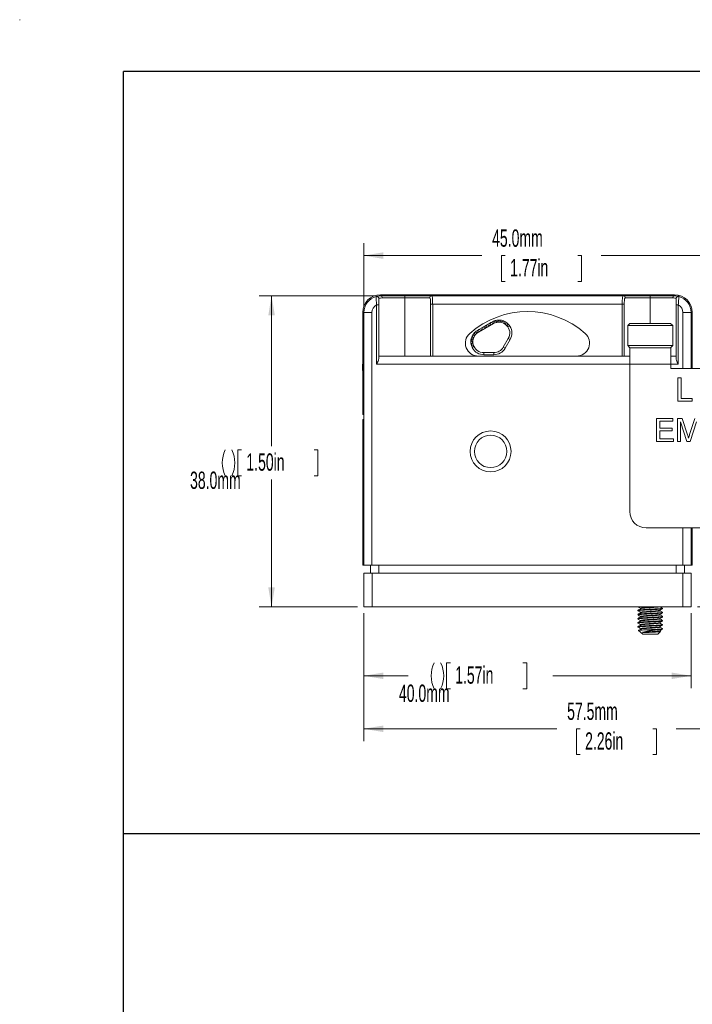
# Paper-space layout 'Sheet1' of a CAD drawing. Header units: millimetres. Extents: x 0 to 864, y 0 to 559.
# Tile 3 of 79: x 0 to 164, y 318 to 559. Entities that reach past the tile are written whole.
import ezdxf

# ---------------------------------------------------------------- set-up
doc = ezdxf.new("R2010")
doc.units = ezdxf.units.MM
doc.styles.add('SLDTEXTSTYLE0', font='TXT', dxfattribs={"width": 0.605})
doc.dimstyles.new('SLDDIMSTYLE3', dxfattribs={"dimtxt": 4.10931, "dimasz": 4.7625, "dimexe": 0, "dimexo": 0.0625, "dimgap": 1.027327, "dimtad": 0, "dimtih": 1, "dimtoh": 1, "dimdec": 1, "dimlfac": 0.5, "dimrnd": 1e-09, "dimzin": 12, "dimdsep": 46, "dimtxsty": 'SLDTEXTSTYLE0', "dimsah": 1, "dimcen": 0.09, "dimadec": 0, "dimazin": 3, "dimtfac": 1, "dimtdec": 3, "dimtofl": 0, "dimtmove": 0, "dimatfit": 3, "dimfxl": 1, "dimfrac": 2, "dimtolj": 1, "dimtzin": 12, "dimarcsym": 0})
doc.dimstyles.new('SLDDIMSTYLE4', dxfattribs={"dimtxt": 4.10931, "dimasz": 4.7625, "dimexe": 0, "dimexo": 0.0625, "dimgap": 1.027327, "dimtad": 0, "dimtih": 1, "dimtoh": 1, "dimdec": 1, "dimlfac": 0.5, "dimrnd": 1e-09, "dimzin": 4, "dimdsep": 46, "dimtxsty": 'SLDTEXTSTYLE0', "dimsah": 1, "dimcen": 0.09, "dimadec": 0, "dimazin": 1, "dimtfac": 1, "dimtdec": 3, "dimtofl": 0, "dimtmove": 0, "dimatfit": 3, "dimfxl": 1, "dimfrac": 2, "dimtolj": 1, "dimtzin": 12, "dimarcsym": 0})

# ---------------------------------------------------------------- blocks, each defined once
blk = doc.blocks.new('_D_3')
at = {"color": 7, "linetype": 'Continuous', "lineweight": 0}
for p, q in [((199.07, 437.04), (199.07, 382.42)), ((84.07, 413.75), (84.07, 382.42)), ((84.07, 385.47), (131.26, 385.47)), ((136.99, 385.47), (136.05, 385.47)), ((136.05, 385.47), (136.05, 379.16)), ((154.7, 385.47), (155.64, 385.47)), ((155.64, 385.47), (155.64, 379.16)), ((199.07, 385.47), (160.43, 385.47)), ((136.05, 379.16), (136.99, 379.16)), ((155.64, 379.16), (154.7, 379.16))]:
    blk.add_line(p, q, dxfattribs=at)
for points in [[(84.07, 385.47), (88.83, 384.67), (88.83, 386.26)], [(199.07, 385.47), (194.31, 386.26), (194.31, 384.67)]]:
    blk.add_solid(points, dxfattribs=at)
at = {"color": 7, "linetype": 'Continuous', "lineweight": 0, "char_height": 4.233, "attachment_point": 1, "style": 'SLDTEXTSTYLE0'}
for s, insert in [('57.5mm', (133.77, 391.87, 60.03)), ('2.26in', (138.16, 384.61, 60.03))]:
    blk.add_mtext(s, dxfattribs=dict(at, insert=insert))
blk = doc.blocks.new('_D_4')
at = {"color": 7, "linetype": 'Continuous', "lineweight": 0}
for p, q in [((196.6, 434.57), (211.64, 434.57)), ((208.6, 415.27), (208.6, 434.57)), ((165.6, 415.27), (211.64, 415.27)), ((208.6, 402.28), (208.6, 415.27)), ((213.68, 402.28), (208.6, 402.28)), ((221.28, 402.28), (220.34, 402.28)), ((220.34, 402.28), (220.34, 395.97)), ((235.86, 402.28), (236.8, 402.28)), ((236.8, 402.28), (236.8, 395.97)), ((220.34, 395.97), (221.28, 395.97)), ((236.8, 395.97), (235.86, 395.97))]:
    blk.add_line(p, q, dxfattribs=at)
for points in [[(208.6, 434.57), (207.8, 429.8), (209.39, 429.8)], [(208.6, 415.27), (209.39, 420.03), (207.8, 420.03)]]:
    blk.add_solid(points, dxfattribs=at)
at = {"color": 7, "linetype": 'Continuous', "lineweight": 0, "char_height": 4.233, "attachment_point": 1, "style": 'SLDTEXTSTYLE0'}
for s, insert in [('9.6mm', (218.07, 408.68, 60.03)), ('.38in', (222.46, 401.43, 60.03))]:
    blk.add_mtext(s, dxfattribs=dict(at, insert=insert))
blk = doc.blocks.new('_D_5')
at = {"color": 7, "linetype": 'Continuous', "lineweight": 0}
for p, q in [((84.07, 413.75), (84.07, 395.37)), ((164.07, 413.75), (164.07, 395.37)), ((105.25, 401.58), (104.31, 401.58)), ((104.31, 401.58), (104.31, 395.26)), ((122.97, 401.58), (123.91, 401.58)), ((123.91, 401.58), (123.91, 395.26)), ((84.07, 398.42), (94.9, 398.42)), ((164.07, 398.42), (130.26, 398.42)), ((104.31, 395.26), (105.25, 395.26)), ((123.91, 395.26), (122.97, 395.26))]:
    blk.add_line(p, q, dxfattribs=at)
for centre, start, end in [((107.6, 398.42), 153.4349, 206.5651), ((96.55, 398.42), 333.4349, 26.5651)]:
    blk.add_arc(centre, 7.06, start, end, dxfattribs=at)
for points in [[(84.07, 398.42), (88.83, 397.63), (88.83, 399.21)], [(164.07, 398.42), (159.31, 399.21), (159.31, 397.63)]]:
    blk.add_solid(points, dxfattribs=at)
at = {"color": 7, "linetype": 'Continuous', "lineweight": 0, "char_height": 4.233, "attachment_point": 1, "style": 'SLDTEXTSTYLE0'}
for s, insert in [('1.57in', (106.42, 400.72, 60.03)), ('40.0mm', (92.67, 396.28, 60.03))]:
    blk.add_mtext(s, dxfattribs=dict(at, insert=insert))
blk = doc.blocks.new('_D_6')
at = {"color": 7, "linetype": 'Continuous', "lineweight": 0}
for p, q in [((86.61, 491.3), (58.49, 491.3)), ((61.54, 491.3), (61.54, 454.58)), ((54.21, 453.64), (53.27, 453.64)), ((53.27, 453.64), (53.27, 447.33)), ((71.93, 453.64), (72.87, 453.64)), ((72.87, 453.64), (72.87, 447.33)), ((53.27, 447.33), (54.21, 447.33)), ((61.54, 415.27), (61.54, 446.39)), ((72.87, 447.33), (71.93, 447.33)), ((82.55, 415.27), (58.49, 415.27))]:
    blk.add_line(p, q, dxfattribs=at)
for centre, start, end in [((56.56, 450.48), 153.4349, 206.5651), ((45.51, 450.48), 333.4349, 26.5651)]:
    blk.add_arc(centre, 7.06, start, end, dxfattribs=at)
for points in [[(61.54, 491.3), (60.75, 486.54), (62.34, 486.54)], [(61.54, 415.27), (62.34, 420.03), (60.75, 420.03)]]:
    blk.add_solid(points, dxfattribs=at)
at = {"color": 7, "linetype": 'Continuous', "lineweight": 0, "char_height": 4.233, "attachment_point": 1, "style": 'SLDTEXTSTYLE0'}
for s, insert in [('1.50in', (55.39, 452.79, 60.03)), ('38.0mm', (41.63, 448.34, 60.03))]:
    blk.add_mtext(s, dxfattribs=dict(at, insert=insert))
blk = doc.blocks.new('_D_7')
at = {"color": 7, "linetype": 'Continuous', "lineweight": 0}
for p, q in [((200.6, 478.57), (243.39, 478.57)), ((240.35, 478.57), (240.35, 450.27)), ((231.49, 443.02), (230.55, 443.02)), ((230.55, 443.02), (230.55, 436.71)), ((249.21, 443.02), (250.15, 443.02)), ((250.15, 443.02), (250.15, 436.71)), ((230.55, 436.71), (231.49, 436.71)), ((240.35, 415.27), (240.35, 435.76)), ((250.15, 436.71), (249.21, 436.71)), ((165.6, 415.27), (243.39, 415.27))]:
    blk.add_line(p, q, dxfattribs=at)
for points in [[(240.35, 478.57), (239.55, 473.8), (241.14, 473.8)], [(240.35, 415.27), (241.14, 420.03), (239.55, 420.03)]]:
    blk.add_solid(points, dxfattribs=at)
at = {"color": 7, "linetype": 'Continuous', "lineweight": 0, "char_height": 4.233, "attachment_point": 1, "style": 'SLDTEXTSTYLE0'}
for s, insert in [('31.6mm', (228.27, 449.41, 60.03)), ('1.25in', (232.66, 442.16, 60.03))]:
    blk.add_mtext(s, dxfattribs=dict(at, insert=insert))
blk = doc.blocks.new('_D_8')
at = {"color": 7, "linetype": 'Continuous', "lineweight": 0}
for p, q in [((84.07, 488.76), (84.07, 504.18)), ((174.07, 446.59), (174.07, 504.18)), ((84.07, 501.13), (112.93, 501.13)), ((118.66, 501.13), (117.71, 501.13)), ((117.71, 501.13), (117.71, 494.82)), ((136.37, 501.13), (137.31, 501.13)), ((137.31, 501.13), (137.31, 494.82)), ((174.07, 501.13), (142.1, 501.13)), ((117.71, 494.82), (118.66, 494.82)), ((137.31, 494.82), (136.37, 494.82))]:
    blk.add_line(p, q, dxfattribs=at)
for points in [[(84.07, 501.13), (88.83, 500.34), (88.83, 501.93)], [(174.07, 501.13), (169.31, 501.93), (169.31, 500.34)]]:
    blk.add_solid(points, dxfattribs=at)
at = {"color": 7, "linetype": 'Continuous', "lineweight": 0, "char_height": 4.233, "attachment_point": 1, "style": 'SLDTEXTSTYLE0'}
for s, insert in [('45.0mm', (115.44, 507.53, 60.03)), ('1.77in', (119.83, 500.28, 60.03))]:
    blk.add_mtext(s, dxfattribs=dict(at, insert=insert))
blk = doc.blocks.new('_D_9')
at = {"color": 7, "linetype": 'Continuous', "lineweight": 0}
for p, q in [((189.79, 489.4), (188.84, 489.4)), ((188.84, 489.4), (188.84, 483.09)), ((204.37, 489.4), (205.31, 489.4)), ((205.31, 489.4), (205.31, 483.09)), ((213.54, 489.4), (218.62, 489.4)), ((218.62, 489.4), (218.62, 445.07)), ((188.84, 483.09), (189.79, 483.09)), ((205.31, 483.09), (204.37, 483.09)), ((175.6, 445.07), (221.67, 445.07)), ((218.62, 415.27), (218.62, 445.07)), ((165.6, 415.27), (221.67, 415.27))]:
    blk.add_line(p, q, dxfattribs=at)
for points in [[(218.62, 445.07), (217.83, 440.3), (219.41, 440.3)], [(218.62, 415.27), (219.41, 420.03), (217.83, 420.03)]]:
    blk.add_solid(points, dxfattribs=at)
at = {"color": 7, "linetype": 'Continuous', "lineweight": 0, "char_height": 4.233, "attachment_point": 1, "style": 'SLDTEXTSTYLE0'}
for s, insert in [('14.9mm', (185, 495.79, 60.03)), ('.59in', (190.96, 488.54, 60.03))]:
    blk.add_mtext(s, dxfattribs=dict(at, insert=insert))

psp = doc.layouts.new('Sheet1')

# ---------------------------------------------------------------- linework, layer by layer
at = {"color": 7, "linetype": 'Continuous', "lineweight": 15}
for p, q in [((0, 558.67), (0, 558.8)), ((0, 558.8), (0.13, 558.8)), ((88.14, 491.56), (88.14, 491.3)), ((88.14, 491.56), (111.37, 491.56)), ((88.14, 491.3), (94.07, 491.3)), ((94.07, 491.3), (100.63, 491.3)), ((94.07, 491.3), (94.07, 490.79)), ((100.63, 491.3), (147.51, 491.3)), ((111.37, 491.51), (111.37, 491.56)), ((113.4, 491.56), (111.37, 491.56)), ((111.37, 491.51), (136.77, 491.51)), ((113.4, 491.51), (113.4, 491.56)), ((115.67, 491.56), (113.4, 491.56)), ((114.02, 491.56), (114.02, 491.56)), ((114.26, 491.56), (114.26, 491.56)), ((114.38, 491.56), (114.38, 491.56)), ((114.43, 491.56), (114.43, 491.56)), ((114.76, 491.56), (114.76, 491.56)), ((115.78, 491.56), (115.78, 491.51)), ((116.86, 491.56), (116.86, 491.51)), ((117.79, 491.56), (117.79, 491.51)), ((118.29, 491.56), (117.91, 491.56)), ((118.29, 491.56), (118.29, 491.51)), ((118.65, 491.56), (118.29, 491.56)), ((118.36, 491.56), (118.36, 491.56)), ((118.65, 491.56), (118.65, 491.51)), ((119.9, 491.56), (118.65, 491.56)), ((120.26, 491.56), (119.9, 491.56)), ((119.9, 491.56), (119.9, 491.51)), ((120.05, 491.56), (120.05, 491.56)), ((120.26, 491.56), (120.26, 491.51)), ((120.74, 491.56), (120.26, 491.56)), ((120.73, 491.56), (120.73, 491.56)), ((120.86, 491.56), (120.86, 491.51)), ((121.85, 491.56), (121.85, 491.51)), ((122.83, 491.56), (122.83, 491.51)), ((122.91, 491.56), (122.91, 491.56)), ((123.23, 491.56), (122.95, 491.56)), ((123.23, 491.56), (123.23, 491.51)), ((124.05, 491.56), (123.23, 491.56)), ((124.05, 491.56), (124.05, 491.51)), ((124.41, 491.56), (124.05, 491.56)), ((124.41, 491.56), (124.41, 491.51)), ((125.23, 491.56), (124.41, 491.56)), ((124.45, 491.56), (124.45, 491.56)), ((125.23, 491.56), (125.23, 491.51)), ((125.4, 491.56), (125.23, 491.56)), ((125.29, 491.56), (125.29, 491.56)), ((125.4, 491.56), (125.4, 491.51)), ((126.22, 491.56), (125.4, 491.56)), ((125.41, 491.56), (125.41, 491.56)), ((125.44, 491.56), (125.44, 491.56)), ((125.48, 491.56), (125.48, 491.56)), ((125.52, 491.56), (125.52, 491.56)), ((125.58, 491.56), (125.58, 491.56)), ((125.68, 491.56), (125.68, 491.56)), ((125.74, 491.56), (125.74, 491.56)), ((125.82, 491.56), (125.82, 491.56)), ((125.84, 491.56), (125.84, 491.56)), ((126.22, 491.56), (126.22, 491.51)), ((126.58, 491.56), (126.22, 491.56)), ((126.58, 491.56), (126.58, 491.51)), ((127.41, 491.56), (126.58, 491.56)), ((126.75, 491.56), (126.75, 491.56)), ((126.98, 491.56), (126.98, 491.56)), ((127.09, 491.56), (127.09, 491.56)), ((127.1, 491.56), (127.1, 491.56)), ((127.1, 491.56), (127.1, 491.56)), ((127.19, 491.56), (127.19, 491.56)), ((127.2, 491.56), (127.2, 491.56)), ((127.24, 491.56), (127.24, 491.56)), ((127.28, 491.56), (127.28, 491.56)), ((127.33, 491.56), (127.33, 491.56)), ((127.41, 491.56), (127.41, 491.51)), ((127.77, 491.56), (127.41, 491.56)), ((127.6, 491.56), (127.6, 491.56)), ((127.64, 491.56), (127.64, 491.56)), ((127.65, 491.56), (127.65, 491.56)), ((129.65, 491.56), (127.77, 491.56)), ((127.77, 491.56), (127.77, 491.51)), ((128.34, 491.56), (128.34, 491.56)), ((128.71, 491.56), (128.71, 491.56)), ((128.98, 491.56), (128.98, 491.56)), ((129.65, 491.56), (129.65, 491.51)), ((130.14, 491.56), (129.65, 491.56)), ((130.14, 491.56), (130.14, 491.51)), ((130.5, 491.56), (130.14, 491.56)), ((130.5, 491.56), (130.5, 491.51)), ((130.87, 491.56), (130.5, 491.56)), ((130.87, 491.56), (130.87, 491.51)), ((131.05, 491.56), (131.05, 491.51)), ((131.59, 491.56), (131.59, 491.51)), ((131.91, 491.56), (131.59, 491.56)), ((131.91, 491.56), (131.91, 491.51)), ((132.33, 491.56), (131.91, 491.56)), ((132.33, 491.56), (132.33, 491.51)), ((134.74, 491.56), (132.33, 491.56)), ((134.74, 491.56), (134.74, 491.51)), ((136.77, 491.56), (134.74, 491.56)), ((136.77, 491.51), (136.77, 491.56)), ((136.77, 491.56), (160.01, 491.56)), ((147.51, 491.3), (154.07, 491.3)), ((154.07, 490.79), (154.07, 491.3)), ((154.07, 491.3), (160.01, 491.3)), ((160.01, 491.3), (160.01, 491.56)), ((87.21, 489.08), (87.72, 489.08)), ((87.21, 474.57), (87.21, 489.08)), ((87.72, 489.08), (87.72, 475.9)), ((94.07, 490.79), (88.58, 490.79)), ((94.07, 476.57), (94.07, 490.79)), ((100.15, 490.79), (94.07, 490.79)), ((100.91, 489.3), (100.4, 489.3)), ((100.4, 476.57), (100.4, 489.3)), ((100.91, 489.3), (100.91, 476.57)), ((147.23, 489.3), (100.91, 489.3)), ((147.23, 476.57), (147.23, 489.3)), ((147.74, 489.3), (147.23, 489.3)), ((147.74, 489.3), (147.74, 476.57)), ((154.07, 490.79), (148, 490.79)), ((159.57, 490.79), (154.07, 490.79)), ((154.07, 490.79), (154.07, 484.57)), ((160.42, 489.08), (160.93, 489.08)), ((160.42, 475.9), (160.42, 489.08)), ((160.93, 489.08), (160.93, 474.57)), ((83.82, 462.3), (83.82, 487.24)), ((84.07, 487.24), (83.82, 487.24)), ((84.07, 487.24), (86.07, 487.24)), ((84.07, 425.47), (84.07, 487.24)), ((86.07, 487.24), (86.07, 425.47)), ((162.07, 487.24), (164.07, 487.24)), ((162.07, 473.57), (162.07, 487.24)), ((164.33, 487.24), (164.07, 487.24)), ((164.07, 487.24), (164.07, 473.57)), ((164.33, 487.24), (164.33, 473.57)), ((83.82, 484.95), (83.81, 484.95)), ((83.81, 484.87), (83.82, 484.87)), ((83.81, 484.8), (83.82, 484.8)), ((83.81, 484.54), (83.82, 484.54)), ((83.82, 484.52), (83.81, 484.52)), ((83.82, 484.5), (83.81, 484.5)), ((83.81, 484.46), (83.82, 484.46)), ((83.81, 484.41), (83.82, 484.41)), ((83.82, 484.36), (83.81, 484.36)), ((83.82, 484.34), (83.81, 484.34)), ((83.82, 484.31), (83.81, 484.31)), ((83.81, 484.29), (83.82, 484.29)), ((83.81, 484.29), (83.82, 484.29)), ((83.82, 484.27), (83.81, 484.27)), ((83.82, 484.26), (83.81, 484.26)), ((83.82, 484.23), (83.81, 484.23)), ((83.81, 484.21), (83.82, 484.21)), ((83.82, 484.15), (83.81, 484.15)), ((83.82, 484.15), (83.81, 484.15)), ((83.82, 484.14), (83.81, 484.14)), ((83.81, 484.1), (83.82, 484.1)), ((83.81, 484.08), (83.82, 484.08)), ((83.82, 484.04), (83.81, 484.04)), ((83.81, 484.02), (83.82, 484.02)), ((83.82, 484.01), (83.81, 484.01)), ((83.81, 483.99), (83.82, 483.99)), ((83.81, 483.97), (83.82, 483.97)), ((83.81, 483.94), (83.82, 483.94)), ((83.81, 483.92), (83.82, 483.92)), ((115.75, 484.51), (112.08, 482.39)), ((114.1, 484.14), (113.22, 483.64)), ((113.97, 483.65), (114.1, 484.14)), ((114.1, 484.14), (114.19, 484.19)), ((115.07, 484.7), (114.19, 484.19)), ((114.19, 484.19), (114.69, 484.06)), ((114.94, 484.2), (115.07, 484.7)), ((115.07, 484.7), (115.16, 484.75)), ((115.49, 484.95), (115.16, 484.75)), ((115.16, 484.75), (115.65, 484.62)), ((115.69, 484.61), (115.75, 484.51)), ((115.9, 484.76), (116.02, 485.19)), ((116.16, 485.24), (116.53, 484.96)), ((116.82, 485), (117.1, 485.37)), ((117.23, 485.37), (117.49, 484.98)), ((117.77, 484.93), (118.16, 485.19)), ((118.28, 485.14), (118.39, 484.69)), ((118.64, 484.54), (119.09, 484.66)), ((119.19, 484.57), (119.15, 484.11)), ((119.33, 483.89), (119.8, 483.84)), ((149.12, 484.57), (148.57, 484.02)), ((148.57, 484.02), (148.57, 479.12)), ((159.57, 484.02), (148.57, 484.02)), ((149.12, 484.57), (159.02, 484.57)), ((159.57, 484.02), (159.02, 484.57)), ((159.57, 479.12), (159.57, 484.02)), ((83.82, 483.69), (83.81, 483.69)), ((83.81, 483.56), (83.82, 483.56)), ((83.82, 483.45), (83.81, 483.45)), ((83.82, 482.5), (83.81, 482.5)), ((83.81, 481.92), (83.82, 481.92)), ((83.82, 481.68), (83.81, 481.68)), ((110.77, 481.04), (110.55, 481.45)), ((110.6, 481.54), (111.06, 481.62)), ((111.23, 481.85), (111.15, 482.31)), ((111.29, 482.44), (111.7, 482.33)), ((112.08, 482.97), (111.83, 482.83)), ((111.94, 482.48), (111.97, 482.58)), ((111.97, 482.58), (112.08, 482.97)), ((112.08, 482.39), (111.97, 482.58)), ((112.08, 482.97), (112.21, 483.05)), ((113.09, 483.56), (112.21, 483.05)), ((112.21, 483.05), (112.71, 482.92)), ((112.96, 483.06), (113.09, 483.56)), ((113.09, 483.56), (113.22, 483.64)), ((113.22, 483.64), (113.72, 483.5)), ((83.82, 480.24), (83.81, 480.24)), ((83.81, 479.71), (83.82, 479.71)), ((83.82, 479.69), (83.81, 479.69)), ((83.82, 479.59), (83.81, 479.59)), ((83.82, 479.59), (83.81, 479.59)), ((83.82, 479.57), (83.81, 479.57)), ((83.82, 479.55), (83.81, 479.55)), ((83.81, 479.53), (83.82, 479.53)), ((83.81, 479.49), (83.82, 479.49)), ((83.82, 479.46), (83.81, 479.46)), ((83.82, 479.4), (83.81, 479.4)), ((83.81, 479.4), (83.82, 479.4)), ((83.82, 479.39), (83.81, 479.39)), ((83.82, 479.36), (83.81, 479.36)), ((83.81, 479.3), (83.82, 479.3)), ((83.81, 479.29), (83.82, 479.29)), ((83.82, 479.26), (83.81, 479.26)), ((83.81, 479.19), (83.82, 479.19)), ((83.82, 479.14), (83.81, 479.14)), ((83.82, 479.09), (83.81, 479.09)), ((83.82, 479.03), (83.81, 479.03)), ((83.81, 479.03), (83.82, 479.03)), ((83.81, 478.96), (83.82, 478.96)), ((110.6, 480.13), (110.26, 480.44)), ((110.28, 480.55), (110.69, 480.77)), ((110.29, 479.5), (110.61, 479.84)), ((110.74, 479.21), (110.32, 479.4)), ((118.17, 478.75), (119.39, 480.86)), ((119.83, 480.61), (118.61, 478.49)), ((119.83, 480.61), (119.39, 480.86)), ((148.57, 479.12), (149.12, 478.57)), ((148.57, 479.12), (159.57, 479.12)), ((159.02, 478.57), (159.57, 479.12)), ((83.82, 478.92), (83.81, 478.92)), ((83.82, 478.9), (83.81, 478.9)), ((83.81, 478.78), (83.82, 478.78)), ((83.82, 478.67), (83.81, 478.67)), ((83.81, 478.64), (83.82, 478.64)), ((83.82, 478.63), (83.81, 478.63)), ((83.82, 478.61), (83.81, 478.61)), ((83.82, 478.56), (83.81, 478.56)), ((83.81, 478.54), (83.82, 478.54)), ((83.81, 478.48), (83.82, 478.48)), ((83.81, 478.4), (83.82, 478.4)), ((83.82, 478.39), (83.81, 478.39)), ((83.82, 478.39), (83.81, 478.39)), ((83.82, 478.37), (83.81, 478.37)), ((83.81, 478.37), (83.82, 478.37)), ((83.81, 478.36), (83.82, 478.36)), ((83.82, 478.33), (83.81, 478.33)), ((83.82, 478.32), (83.81, 478.32)), ((83.82, 478.31), (83.81, 478.31)), ((83.82, 478.31), (83.81, 478.31)), ((83.82, 478.24), (83.81, 478.24)), ((83.81, 478.17), (83.82, 478.17)), ((83.82, 478.17), (83.81, 478.17)), ((83.81, 478.13), (83.82, 478.13)), ((83.82, 477.75), (83.81, 477.75)), ((87.72, 476.57), (149.07, 476.57)), ((110.65, 478.52), (110.84, 478.94)), ((113.42, 477.41), (113.42, 476.91)), ((113.42, 477.41), (115.86, 477.41)), ((115.86, 476.91), (113.42, 476.91)), ((115.86, 477.41), (115.86, 476.91)), ((118.61, 478.49), (118.17, 478.75)), ((149.07, 478.57), (149.07, 474.57)), ((149.07, 478.57), (151.16, 478.57)), ((156.99, 478.57), (151.16, 478.57)), ((156.99, 478.57), (159.07, 478.57)), ((159.07, 474.57), (159.07, 478.57)), ((159.07, 476.57), (160.42, 476.57)), ((83.77, 474.59), (83.77, 473.05)), ((83.77, 474.59), (83.82, 474.59)), ((149.07, 474.57), (87.21, 474.57)), ((159.07, 474.57), (149.07, 474.57)), ((149.07, 474.57), (149.07, 438.57)), ((159.07, 473.57), (159.07, 474.57)), ((160.93, 474.57), (159.07, 474.57)), ((83.77, 473.05), (83.82, 473.05)), ((189.07, 473.57), (159.07, 473.57)), ((83.81, 471.11), (83.82, 471.11)), ((160.82, 465.57), (160.82, 471.22)), ((160.82, 471.22), (161.61, 471.22)), ((161.61, 471.22), (161.61, 466.22)), ((83.81, 467.08), (83.82, 467.08)), ((164.29, 465.57), (160.82, 465.57)), ((161.61, 466.22), (164.29, 466.22)), ((164.29, 466.22), (164.29, 465.57)), ((83.82, 462.3), (84.07, 462.3)), ((83.82, 425.47), (83.82, 461.03)), ((83.82, 461.03), (84.07, 461.03)), ((155.64, 455.67), (155.64, 461.32)), ((155.64, 461.32), (159.62, 461.32)), ((159.62, 460.67), (156.43, 460.67)), ((156.43, 460.67), (156.43, 458.93)), ((159.62, 461.32), (159.62, 460.67)), ((160.71, 455.67), (160.71, 461.32)), ((160.71, 461.32), (161.91, 461.32)), ((163, 455.67), (161.5, 460.46)), ((161.5, 460.46), (161.5, 455.67)), ((161.91, 461.32), (163.17, 457.36)), ((163.7, 457.43), (164.95, 461.32)), ((165.34, 460.46), (163.83, 455.67)), ((156.43, 458.93), (159.4, 458.93)), ((159.4, 458.28), (156.43, 458.28)), ((156.43, 458.28), (156.43, 456.33)), ((159.4, 458.93), (159.4, 458.28)), ((159.76, 455.67), (155.64, 455.67)), ((156.43, 456.33), (159.76, 456.33)), ((159.76, 456.33), (159.76, 455.67)), ((161.5, 455.67), (160.71, 455.67)), ((163.83, 455.67), (163, 455.67)), ((83.82, 437.26), (83.81, 437.26)), ((83.81, 436.89), (83.82, 436.89)), ((153.07, 434.57), (195.07, 434.57)), ((162.07, 425.47), (162.07, 434.57)), ((164.07, 434.57), (164.07, 425.47)), ((164.33, 434.57), (164.33, 425.47)), ((83.82, 425.47), (84.07, 425.47)), ((86.07, 425.47), (84.07, 425.47)), ((85.7, 423.47), (85.7, 425.47)), ((86.07, 425.47), (162.07, 425.47)), ((87.73, 425.47), (87.73, 423.47)), ((160.41, 423.47), (160.41, 425.47)), ((164.07, 425.47), (162.07, 425.47)), ((162.45, 425.47), (162.45, 423.47)), ((164.07, 425.47), (164.07, 425.47)), ((164.07, 425.47), (164.33, 425.47)), ((84.07, 415.27), (84.07, 423.47)), ((84.07, 423.47), (86.1, 423.47)), ((86.1, 423.47), (86.1, 415.27)), ((86.1, 423.47), (162.04, 423.47)), ((162.04, 415.27), (162.04, 423.47)), ((162.04, 423.47), (164.07, 423.47)), ((164.07, 423.47), (164.07, 415.27)), ((86.1, 415.27), (84.07, 415.27)), ((162.04, 415.27), (86.1, 415.27)), ((151.07, 414.44), (151.07, 414.32)), ((151.72, 414.94), (151.72, 414.82)), ((156.42, 414.32), (156.42, 414.44)), ((157.07, 414.82), (157.07, 414.94)), ((164.07, 415.27), (162.04, 415.27)), ((151.07, 413.44), (151.07, 413.32)), ((151.07, 412.44), (151.07, 412.32)), ((151.72, 413.94), (151.72, 413.82)), ((151.72, 412.94), (151.72, 412.82)), ((151.72, 411.94), (151.72, 411.82)), ((156.42, 413.32), (156.42, 413.44)), ((156.42, 412.32), (156.42, 412.44)), ((157.07, 413.82), (157.07, 413.94)), ((157.07, 412.82), (157.07, 412.94)), ((157.07, 411.82), (157.07, 411.94)), ((151.07, 411.44), (151.07, 411.32)), ((151.07, 410.44), (151.07, 410.32)), ((151.21, 409.51), (152.23, 408.57)), ((151.72, 410.94), (151.72, 410.82)), ((151.72, 409.94), (151.72, 409.82)), ((155.51, 409.65), (153.2, 409.65)), ((155.91, 408.57), (156.6, 409.21)), ((156.42, 411.32), (156.42, 411.44)), ((156.42, 410.32), (156.42, 410.44)), ((156.42, 409.32), (156.42, 409.44)), ((156.58, 409.24), (156.42, 409.33)), ((157.07, 410.82), (157.07, 410.94)), ((157.07, 409.82), (157.07, 409.94)), ((153.66, 409.04), (152.17, 409.04)), ((155.91, 408.57), (152.23, 408.57))]:
    psp.add_line(p, q, dxfattribs=at)
at = {"color": 7, "linetype": 'Continuous', "lineweight": 30}
for p, q in [((25.4, 12.7), (25.4, 546.1)), ((838.2, 546.1), (25.4, 546.1)), ((458.15, 359.75), (25.4, 359.75))]:
    psp.add_line(p, q, dxfattribs=at)
at = {"color": 7, "linetype": 'Continuous', "lineweight": 15, "flags": 128}
for points in [[(87.08, 491.16), (87.34, 491.22), (88.14, 491.3)], [(88.14, 491.3), (87.34, 491.22), (87.08, 491.16)], [(160.01, 491.3), (160.8, 491.22), (161.06, 491.16)], [(161.06, 491.16), (160.8, 491.22), (160.01, 491.3)]]:
    psp.add_lwpolyline(points, dxfattribs=at)
at = {"color": 7, "linetype": 'Continuous', "lineweight": 15}
for radius in [5, 3.96]:
    psp.add_circle((115.07, 453.27), radius, dxfattribs=at)
for centre, radius, start, end in [((88.14, 487.24), 4.32, 90, 180), ((88.14, 487.24), 4.06, 105.0273, 180), ((87.21, 490.67), 0.508, 0, 105.0273), ((88.1, 490.83), 0.478, 356.1757, 85.5805), ((100.64, 490.8), 0.497, 91.2933, 181.2374), ((147.5, 490.8), 0.497, 358.7626, 88.7067), ((160.04, 490.83), 0.478, 94.4195, 183.8243), ((160.01, 487.24), 4.32, 0, 90), ((160.93, 490.67), 0.508, 74.9727, 180), ((160.01, 487.24), 4.06, 0, 74.9727), ((88.14, 487.24), 2.06, 116.5325, 180), ((160.01, 487.24), 2.06, 0, 63.4675), ((124.07, 466.11), 21.34, 48.6393, 131.3607), ((114.74, 484.26), 0.203, 255, 345), ((117.08, 482.2), 3.18, 109.5684, 120), ((115.71, 484.82), 0.203, 255, 264.0314), ((117.08, 482.2), 2.67, 330, 120), ((117.08, 482.2), 3.18, 106.845, 109.5684), ((117.08, 482.2), 3.18, 89.7234, 106.845), ((117.08, 482.2), 3.18, 87.345, 89.7234), ((117.08, 482.2), 3.18, 70.2234, 87.345), ((117.08, 482.2), 3.18, 67.845, 70.2234), ((117.08, 482.2), 3.18, 50.7234, 67.845), ((117.08, 482.2), 3.18, 48.345, 50.7234), ((117.08, 482.2), 3.18, 31.2234, 48.345), ((117.08, 482.2), 3.18, 330, 31.2234), ((112.07, 479.74), 3.18, 131.3607, 270), ((113.42, 480.08), 3.18, 154.435, 171.5566), ((113.42, 480.08), 3.17, 152.5566, 154.435), ((113.42, 480.08), 3.17, 135.435, 152.5566), ((113.42, 480.08), 2.67, 120, 270), ((113.42, 480.08), 3.17, 131.9916, 135.435), ((113.42, 480.08), 3.17, 120, 131.9916), ((112.76, 483.11), 0.203, 255, 345), ((113.77, 483.7), 0.203, 255, 345), ((136.07, 479.74), 3.18, 270, 48.6393), ((113.42, 480.08), 3.18, 173.435, 190.5566), ((113.42, 480.08), 3.18, 171.5566, 173.435), ((113.42, 480.08), 3.18, 190.5566, 192.435), ((113.42, 480.08), 3.17, 192.435, 209.5566), ((113.42, 480.08), 3.18, 209.5566, 270), ((115.86, 480.08), 2.67, 270, 330), ((115.86, 480.08), 3.18, 270, 330), ((153.07, 438.57), 4, 180, 270)]:
    psp.add_arc(centre, radius, start, end, dxfattribs=at)
for points, knots in [([(87.08, 491.16), (87.11, 491.17), (87.18, 491.2), (87.76, 491.26), (88.14, 491.3)], [0, 0, 0, 0, 0.3674325, 1, 1, 1, 1]), ([(87.21, 489.08), (87.19, 489.31), (87.15, 489.79), (87.11, 490.44), (87.09, 490.92), (87.08, 491.14), (87.08, 491.16), (87.08, 491.16)], [0, 0, 0, 0, 0.21154, 0.453373, 0.674316, 0.884189, 1, 1, 1, 1]), ([(100.63, 491.3), (100.68, 491.28), (100.77, 491.24), (100.85, 490.9), (100.89, 490.39), (100.91, 489.83), (100.91, 489.45), (100.91, 489.3)], [0, 0, 0, 0, 0.214806, 0.431662, 0.643706, 0.854748, 1, 1, 1, 1]), ([(131.05, 491.56), (131.02, 491.56), (130.96, 491.56), (130.9, 491.56), (130.87, 491.56)], [0, 0, 0, 0, 0.559853, 1, 1, 1, 1]), ([(131.59, 491.56), (131.51, 491.56), (131.4, 491.56), (131.22, 491.56), (131.11, 491.56), (131.05, 491.56)], [0, 0, 0, 0, 0.5607818, 0.7806953, 1, 1, 1, 1]), ([(147.23, 489.3), (147.23, 489.53), (147.24, 489.97), (147.26, 490.57), (147.31, 491.02), (147.4, 491.26), (147.48, 491.29), (147.51, 491.3)], [0, 0, 0, 0, 0.2124798, 0.4248709, 0.6361706, 0.8454333, 1, 1, 1, 1]), ([(160.01, 491.3), (160.23, 491.29), (160.65, 491.27), (160.99, 491.18), (161.04, 491.17), (161.06, 491.16)], [0, 0, 0, 0, 0.373579, 0.681237, 1, 1, 1, 1]), ([(161.06, 491.16), (161.06, 491.14), (161.06, 491.1), (161.05, 490.77), (161.02, 490.28), (160.99, 489.69), (160.95, 489.28), (160.93, 489.08)], [0, 0, 0, 0, 0.20394, 0.407345, 0.611734, 0.820338, 1, 1, 1, 1]), ([(88.58, 490.79), (88.27, 490.76), (87.8, 490.71), (87.74, 490.68), (87.72, 490.67)], [0, 0, 0, 0, 0.628563, 1, 1, 1, 1]), ([(87.72, 490.67), (87.72, 490.67), (87.72, 490.65), (87.72, 490.49), (87.72, 490.13), (87.72, 489.63), (87.72, 489.26), (87.72, 489.08)], [0, 0, 0, 0, 0.114399, 0.321965, 0.541403, 0.783916, 1, 1, 1, 1]), ([(100.4, 489.3), (100.4, 489.42), (100.4, 489.69), (100.39, 490.11), (100.35, 490.49), (100.28, 490.75), (100.19, 490.78), (100.15, 490.79)], [0, 0, 0, 0, 0.150005, 0.365872, 0.578286, 0.791001, 1, 1, 1, 1]), ([(148, 490.79), (147.96, 490.79), (147.89, 490.77), (147.81, 490.58), (147.76, 490.24), (147.74, 489.8), (147.74, 489.47), (147.74, 489.3)], [0, 0, 0, 0, 0.150418, 0.354796, 0.564884, 0.780817, 1, 1, 1, 1]), ([(160.42, 490.67), (160.36, 490.7), (160.27, 490.74), (159.76, 490.78), (159.57, 490.79)], [0, 0, 0, 0, 0.630387, 1, 1, 1, 1]), ([(160.42, 489.08), (160.42, 489.23), (160.42, 489.55), (160.42, 490), (160.42, 490.37), (160.42, 490.62), (160.42, 490.66), (160.42, 490.67)], [0, 0, 0, 0, 0.183814, 0.393613, 0.597084, 0.798507, 1, 1, 1, 1]), ([(115.69, 484.61), (115.69, 484.61), (115.72, 484.61), (115.76, 484.62), (115.81, 484.64), (115.85, 484.67), (115.89, 484.71), (115.9, 484.74), (115.9, 484.76)], [0, 0, 0, 0, 0.095368, 0.270233, 0.446182, 0.599128, 0.757812, 1, 1, 1, 1]), ([(116.53, 484.96), (116.55, 484.95), (116.58, 484.93), (116.64, 484.92), (116.69, 484.92), (116.74, 484.93), (116.78, 484.96), (116.81, 484.98), (116.82, 485)], [0, 0, 0, 0, 0.204102, 0.363152, 0.523286, 0.66066, 0.80054, 1, 1, 1, 1]), ([(117.49, 484.98), (117.5, 484.97), (117.52, 484.94), (117.57, 484.91), (117.62, 484.89), (117.67, 484.89), (117.72, 484.9), (117.75, 484.92), (117.77, 484.93)], [0, 0, 0, 0, 0.204102, 0.363152, 0.523286, 0.66066, 0.80054, 1, 1, 1, 1]), ([(118.39, 484.69), (118.4, 484.67), (118.41, 484.64), (118.45, 484.59), (118.49, 484.56), (118.54, 484.54), (118.59, 484.53), (118.62, 484.54), (118.64, 484.54)], [0, 0, 0, 0, 0.204102, 0.363152, 0.523286, 0.66066, 0.80054, 1, 1, 1, 1]), ([(119.15, 484.11), (119.15, 484.09), (119.15, 484.05), (119.17, 484), (119.2, 483.95), (119.24, 483.92), (119.28, 483.89), (119.31, 483.89), (119.33, 483.89)], [0, 0, 0, 0, 0.204102, 0.363152, 0.523286, 0.66066, 0.80054, 1, 1, 1, 1]), ([(111.06, 481.62), (111.08, 481.62), (111.11, 481.63), (111.16, 481.66), (111.2, 481.7), (111.22, 481.75), (111.23, 481.8), (111.23, 481.83), (111.23, 481.85)], [0, 0, 0, 0, 0.20419, 0.363224, 0.523343, 0.660711, 0.800598, 1, 1, 1, 1]), ([(111.7, 482.33), (111.72, 482.33), (111.75, 482.32), (111.81, 482.33), (111.86, 482.35), (111.89, 482.39), (111.93, 482.43), (111.94, 482.46), (111.94, 482.48)], [0, 0, 0, 0, 0.223619, 0.388511, 0.528091, 0.667952, 0.803482, 1, 1, 1, 1]), ([(110.61, 479.84), (110.62, 479.86), (110.65, 479.88), (110.67, 479.94), (110.67, 479.99), (110.66, 480.04), (110.64, 480.09), (110.62, 480.11), (110.6, 480.13)], [0, 0, 0, 0, 0.20419, 0.363224, 0.523343, 0.660711, 0.800598, 1, 1, 1, 1]), ([(110.69, 480.77), (110.7, 480.78), (110.73, 480.8), (110.77, 480.84), (110.79, 480.89), (110.8, 480.94), (110.79, 480.99), (110.78, 481.02), (110.77, 481.04)], [0, 0, 0, 0, 0.20419, 0.363224, 0.523343, 0.660711, 0.800598, 1, 1, 1, 1]), ([(110.84, 478.94), (110.85, 478.96), (110.86, 478.99), (110.86, 479.05), (110.85, 479.1), (110.82, 479.15), (110.79, 479.18), (110.76, 479.2), (110.74, 479.21)], [0, 0, 0, 0, 0.20419, 0.363224, 0.523343, 0.660711, 0.800598, 1, 1, 1, 1]), ([(87.72, 475.9), (87.71, 475.8), (87.68, 475.54), (87.47, 475.09), (87.3, 474.74), (87.22, 474.57), (87.21, 474.57)], [0, 0, 0, 0, 0.2499258, 0.636948, 0.9918471, 1, 1, 1, 1]), ([(160.93, 474.57), (160.93, 474.57), (160.84, 474.74), (160.67, 475.09), (160.47, 475.54), (160.43, 475.8), (160.42, 475.9)], [0, 0, 0, 0, 0.008153, 0.363052, 0.750074, 1, 1, 1, 1]), ([(163.17, 457.36), (163.22, 457.21), (163.3, 456.93), (163.39, 456.65), (163.42, 456.53)], [0, 0, 0, 0, 0.560002, 1, 1, 1, 1]), ([(163.42, 456.53), (163.47, 456.7), (163.56, 457), (163.66, 457.3), (163.7, 457.43)], [0, 0, 0, 0, 0.559997, 1, 1, 1, 1]), ([(151.11, 414.31), (151.1, 414.31), (150.99, 414.34), (151.25, 414.38), (151.89, 414.44), (152.89, 414.51), (154.07, 414.57), (155.25, 414.63), (156.24, 414.7), (156.94, 414.75), (157.03, 414.8), (157.07, 414.82)], [0, 0, 0, 0, 0.021941, 0.145417, 0.265045, 0.389602, 0.51097, 0.632339, 0.756896, 0.876524, 1, 1, 1, 1]), ([(151.08, 414.31), (151.19, 414.24), (151.4, 414.12), (151.62, 413.99), (151.72, 413.93)], [0, 0, 0, 0, 0.5081474, 1, 1, 1, 1]), ([(151.74, 414.84), (151.63, 414.77), (151.41, 414.65), (151.19, 414.52), (151.09, 414.46)], [0, 0, 0, 0, 0.4997493, 1, 1, 1, 1]), ([(151.13, 414.46), (151.17, 414.47), (151.25, 414.51), (151.91, 414.56), (152.89, 414.63), (154.07, 414.69), (155.25, 414.75), (156.25, 414.82), (156.89, 414.88), (157.15, 414.93), (157.04, 414.95), (157.01, 414.96)], [0, 0, 0, 0, 0.09533, 0.217531, 0.344767, 0.468746, 0.592725, 0.719961, 0.842162, 0.968294, 1, 1, 1, 1]), ([(151.14, 415.27), (151.23, 415.22), (151.42, 415.11), (151.62, 414.99), (151.72, 414.93)], [0, 0, 0, 0, 0.46259, 1, 1, 1, 1]), ([(151.72, 414.94), (151.76, 414.96), (151.83, 415.01), (152.37, 415.06), (153.15, 415.13), (154.06, 415.19), (154.79, 415.24), (155.11, 415.27), (155.18, 415.27)], [0, 0, 0, 0, 0.191368, 0.376751, 0.5698, 0.757891, 0.945981, 1, 1, 1, 1]), ([(151.72, 413.94), (151.76, 413.96), (151.83, 414.01), (152.37, 414.06), (153.15, 414.13), (154.07, 414.19), (155, 414.25), (155.77, 414.32), (156.27, 414.37), (156.33, 414.41), (156.36, 414.42)], [0, 0, 0, 0, 0.132038, 0.259947, 0.393146, 0.522923, 0.6527, 0.785899, 0.913807, 1, 1, 1, 1]), ([(151.77, 414.84), (151.8, 414.85), (151.87, 414.89), (152.38, 414.94), (153.15, 415.01), (154.07, 415.07), (155, 415.13), (155.76, 415.2), (156.22, 415.24), (156.28, 415.27), (156.29, 415.27)], [0, 0, 0, 0, 0.102063, 0.242009, 0.387742, 0.529731, 0.671721, 0.817454, 0.957399, 1, 1, 1, 1]), ([(151.77, 413.84), (151.8, 413.85), (151.87, 413.89), (152.38, 413.94), (153.15, 414.01), (154.07, 414.07), (155, 414.13), (155.77, 414.2), (156.32, 414.25), (156.39, 414.3), (156.42, 414.32)], [0, 0, 0, 0, 0.092583, 0.219597, 0.351864, 0.480734, 0.609603, 0.74187, 0.868885, 1, 1, 1, 1]), ([(156.4, 414.42), (156.51, 414.48), (156.73, 414.61), (156.94, 414.74), (157.05, 414.8)], [0, 0, 0, 0, 0.499683, 1, 1, 1, 1]), ([(157.06, 413.96), (156.95, 414.02), (156.74, 414.14), (156.52, 414.27), (156.42, 414.33)], [0, 0, 0, 0, 0.514332, 1, 1, 1, 1]), ([(157.06, 414.96), (156.95, 415.02), (156.77, 415.13), (156.59, 415.23), (156.52, 415.27)], [0, 0, 0, 0, 0.605381, 1, 1, 1, 1]), ([(151.12, 413.31), (151.1, 413.31), (150.99, 413.33), (151.25, 413.38), (151.89, 413.44), (152.89, 413.51), (154.07, 413.57), (155.25, 413.63), (156.24, 413.7), (156.94, 413.75), (157.03, 413.8), (157.07, 413.82)], [0, 0, 0, 0, 0.023486, 0.146767, 0.266206, 0.390566, 0.511743, 0.63292, 0.75728, 0.876719, 1, 1, 1, 1]), ([(151.12, 412.3), (151.1, 412.31), (150.99, 412.33), (151.25, 412.38), (151.89, 412.44), (152.89, 412.51), (154.07, 412.57), (155.25, 412.63), (156.24, 412.7), (156.94, 412.75), (157.03, 412.8), (157.07, 412.82)], [0, 0, 0, 0, 0.027728, 0.150474, 0.269394, 0.393213, 0.513864, 0.634515, 0.758335, 0.877255, 1, 1, 1, 1]), ([(151.13, 411.3), (151.11, 411.31), (150.99, 411.33), (151.25, 411.38), (151.89, 411.44), (152.89, 411.51), (154.07, 411.57), (155.25, 411.63), (156.24, 411.7), (156.94, 411.75), (157.03, 411.8), (157.07, 411.82)], [0, 0, 0, 0, 0.032707, 0.154824, 0.273135, 0.396321, 0.516354, 0.636387, 0.759572, 0.877883, 1, 1, 1, 1]), ([(151.07, 411.44), (151.12, 411.46), (151.21, 411.51), (151.9, 411.56), (152.89, 411.63), (154.07, 411.69), (155.25, 411.75), (156.25, 411.82), (156.89, 411.88), (157.15, 411.93), (157.04, 411.95), (157.01, 411.96)], [0, 0, 0, 0, 0.122351, 0.24089, 0.364312, 0.484576, 0.604839, 0.728261, 0.8468, 0.969151, 1, 1, 1, 1]), ([(151.08, 413.31), (151.19, 413.24), (151.4, 413.12), (151.62, 412.99), (151.72, 412.93)], [0, 0, 0, 0, 0.509685, 1, 1, 1, 1]), ([(151.08, 412.3), (151.19, 412.24), (151.4, 412.12), (151.62, 411.99), (151.72, 411.93)], [0, 0, 0, 0, 0.512942, 1, 1, 1, 1]), ([(151.74, 413.84), (151.63, 413.77), (151.41, 413.65), (151.19, 413.52), (151.09, 413.46)], [0, 0, 0, 0, 0.499749, 1, 1, 1, 1]), ([(151.74, 412.84), (151.63, 412.77), (151.41, 412.65), (151.19, 412.52), (151.09, 412.46)], [0, 0, 0, 0, 0.499748, 1, 1, 1, 1]), ([(151.74, 411.84), (151.63, 411.77), (151.41, 411.65), (151.19, 411.52), (151.09, 411.46)], [0, 0, 0, 0, 0.499748, 1, 1, 1, 1]), ([(151.13, 413.46), (151.17, 413.47), (151.25, 413.51), (151.91, 413.56), (152.89, 413.63), (154.07, 413.69), (155.25, 413.75), (156.25, 413.82), (156.89, 413.88), (157.15, 413.93), (157.04, 413.95), (157.01, 413.96)], [0, 0, 0, 0, 0.0952902, 0.2174917, 0.3447281, 0.468708, 0.5926879, 0.7199243, 0.8421258, 0.9682581, 1, 1, 1, 1]), ([(151.13, 412.46), (151.17, 412.47), (151.25, 412.51), (151.91, 412.56), (152.89, 412.63), (154.07, 412.69), (155.25, 412.75), (156.25, 412.82), (156.89, 412.88), (157.15, 412.93), (157.04, 412.95), (157.01, 412.96)], [0, 0, 0, 0, 0.095253, 0.217455, 0.344692, 0.468673, 0.592653, 0.719891, 0.842093, 0.968226, 1, 1, 1, 1]), ([(151.72, 412.94), (151.76, 412.96), (151.83, 413.01), (152.37, 413.06), (153.15, 413.13), (154.07, 413.19), (155, 413.25), (155.77, 413.32), (156.26, 413.37), (156.33, 413.41), (156.36, 413.42)], [0, 0, 0, 0, 0.1321835, 0.260233, 0.3935779, 0.5234976, 0.6534172, 0.7867622, 0.9148117, 1, 1, 1, 1]), ([(151.72, 411.94), (151.76, 411.96), (151.83, 412.01), (152.37, 412.06), (153.15, 412.13), (154.07, 412.19), (155, 412.25), (155.77, 412.32), (156.27, 412.37), (156.33, 412.41), (156.36, 412.42)], [0, 0, 0, 0, 0.131748, 0.259376, 0.392282, 0.521774, 0.651266, 0.784172, 0.911799, 1, 1, 1, 1]), ([(151.77, 412.84), (151.8, 412.85), (151.87, 412.89), (152.38, 412.94), (153.15, 413.01), (154.07, 413.07), (155, 413.13), (155.77, 413.2), (156.32, 413.25), (156.39, 413.3), (156.42, 413.32)], [0, 0, 0, 0, 0.09254, 0.21956, 0.351833, 0.480709, 0.609585, 0.741858, 0.868879, 1, 1, 1, 1]), ([(151.77, 411.84), (151.8, 411.85), (151.87, 411.89), (152.38, 411.94), (153.15, 412.01), (154.07, 412.07), (155, 412.13), (155.77, 412.2), (156.32, 412.25), (156.39, 412.3), (156.42, 412.32)], [0, 0, 0, 0, 0.092499, 0.219525, 0.351804, 0.480686, 0.609567, 0.741847, 0.868873, 1, 1, 1, 1]), ([(156.4, 413.42), (156.51, 413.48), (156.72, 413.61), (156.94, 413.73), (157.05, 413.8)], [0, 0, 0, 0, 0.499738, 1, 1, 1, 1]), ([(156.4, 412.42), (156.51, 412.48), (156.73, 412.61), (156.94, 412.74), (157.05, 412.8)], [0, 0, 0, 0, 0.4997994, 1, 1, 1, 1]), ([(156.41, 411.42), (156.52, 411.49), (156.73, 411.61), (156.95, 411.74), (157.06, 411.8)], [0, 0, 0, 0, 0.499848, 1, 1, 1, 1]), ([(157.06, 412.96), (156.95, 413.02), (156.74, 413.14), (156.52, 413.27), (156.42, 413.33)], [0, 0, 0, 0, 0.514361, 1, 1, 1, 1]), ([(157.06, 411.96), (156.95, 412.02), (156.74, 412.14), (156.52, 412.27), (156.42, 412.33)], [0, 0, 0, 0, 0.514388, 1, 1, 1, 1]), ([(151.14, 410.3), (151.11, 410.3), (150.99, 410.33), (151.25, 410.38), (151.89, 410.44), (152.89, 410.51), (154.07, 410.57), (155.25, 410.63), (156.24, 410.7), (156.94, 410.75), (157.03, 410.8), (157.07, 410.82)], [0, 0, 0, 0, 0.036234, 0.157905, 0.275785, 0.398522, 0.518117, 0.637712, 0.760449, 0.878328, 1, 1, 1, 1]), ([(151.09, 411.3), (151.2, 411.24), (151.41, 411.11), (151.62, 410.99), (151.72, 410.93)], [0, 0, 0, 0, 0.516873, 1, 1, 1, 1]), ([(151.74, 410.84), (151.63, 410.77), (151.41, 410.65), (151.19, 410.52), (151.09, 410.46)], [0, 0, 0, 0, 0.4997474, 1, 1, 1, 1]), ([(151.09, 410.3), (151.2, 410.23), (151.41, 410.11), (151.62, 409.99), (151.72, 409.93)], [0, 0, 0, 0, 0.519549, 1, 1, 1, 1]), ([(151.13, 410.46), (151.17, 410.47), (151.25, 410.51), (151.91, 410.56), (152.89, 410.63), (154.07, 410.69), (155.25, 410.75), (156.25, 410.82), (156.89, 410.88), (157.15, 410.93), (157.04, 410.95), (157.01, 410.96)], [0, 0, 0, 0, 0.095188, 0.217392, 0.34463, 0.468613, 0.592595, 0.719834, 0.842038, 0.968172, 1, 1, 1, 1]), ([(153.2, 409.65), (152.94, 409.64), (152.37, 409.62), (151.7, 409.58), (151.25, 409.55), (151.23, 409.53), (151.22, 409.52)], [0, 0, 0, 0, 0.227254, 0.49536, 0.763591, 1, 1, 1, 1]), ([(151.74, 409.84), (151.63, 409.77), (151.46, 409.68), (151.3, 409.58), (151.24, 409.55)], [0, 0, 0, 0, 0.65523, 1, 1, 1, 1]), ([(151.72, 410.94), (151.76, 410.96), (151.83, 411.01), (152.37, 411.06), (153.15, 411.13), (154.07, 411.19), (155, 411.25), (155.77, 411.32), (156.28, 411.37), (156.34, 411.41), (156.37, 411.42)], [0, 0, 0, 0, 0.130743, 0.257398, 0.38929, 0.517794, 0.646298, 0.77819, 0.904845, 1, 1, 1, 1]), ([(151.72, 409.94), (151.76, 409.96), (151.83, 410.01), (152.37, 410.06), (153.15, 410.13), (154.07, 410.19), (155, 410.25), (155.77, 410.32), (156.28, 410.37), (156.35, 410.41), (156.38, 410.43)], [0, 0, 0, 0, 0.130045, 0.256023, 0.387211, 0.515029, 0.642847, 0.774035, 0.900013, 1, 1, 1, 1]), ([(151.77, 410.84), (151.8, 410.85), (151.87, 410.89), (152.38, 410.94), (153.15, 411.01), (154.07, 411.07), (155, 411.13), (155.77, 411.2), (156.32, 411.25), (156.39, 411.3), (156.42, 411.32)], [0, 0, 0, 0, 0.092461, 0.219493, 0.351778, 0.480664, 0.609551, 0.741836, 0.868867, 1, 1, 1, 1]), ([(151.77, 409.84), (151.8, 409.85), (151.87, 409.89), (152.38, 409.94), (153.15, 410.01), (154.07, 410.07), (155, 410.13), (155.77, 410.2), (156.32, 410.25), (156.39, 410.3), (156.42, 410.32)], [0, 0, 0, 0, 0.092427, 0.219463, 0.351753, 0.480645, 0.609536, 0.741826, 0.868862, 1, 1, 1, 1]), ([(152.17, 409.04), (152.31, 409.09), (152.61, 409.19), (153.33, 409.33), (154.17, 409.45), (154.92, 409.56), (155.35, 409.62), (155.51, 409.65)], [0, 0, 0, 0, 0.215301, 0.434034, 0.652858, 0.875182, 1, 1, 1, 1]), ([(152.17, 409.04), (152.24, 409.05), (152.51, 409.08), (153.15, 409.13), (154.07, 409.19), (155, 409.25), (155.77, 409.32), (156.28, 409.37), (156.35, 409.41), (156.38, 409.43)], [0, 0, 0, 0, 0.0636665, 0.2286631, 0.3894213, 0.5501795, 0.715176, 0.8736201, 1, 1, 1, 1]), ([(153.2, 409.65), (153.49, 409.66), (154.16, 409.7), (155.25, 409.75), (156.25, 409.82), (156.89, 409.88), (157.15, 409.93), (157.04, 409.95), (157.01, 409.96)], [0, 0, 0, 0, 0.1504861, 0.3486855, 0.5520907, 0.7474471, 0.9490873, 1, 1, 1, 1]), ([(153.66, 409.04), (153.8, 409.05), (154.24, 409.08), (155, 409.13), (155.77, 409.2), (156.32, 409.25), (156.39, 409.3), (156.42, 409.32)], [0, 0, 0, 0, 0.100286, 0.323573, 0.552748, 0.772822, 1, 1, 1, 1]), ([(156.57, 409.22), (156.59, 409.22), (156.65, 409.21), (156.48, 409.18), (156.08, 409.15), (155.42, 409.11), (154.64, 409.08), (154.03, 409.06), (153.72, 409.04), (153.66, 409.04)], [0, 0, 0, 0, 0.047721, 0.235094, 0.422498, 0.607015, 0.786236, 0.965477, 1, 1, 1, 1]), ([(155.51, 409.65), (155.75, 409.66), (156.31, 409.7), (156.93, 409.75), (157.03, 409.8), (157.07, 409.82)], [0, 0, 0, 0, 0.2713669, 0.6299168, 1, 1, 1, 1]), ([(156.41, 410.43), (156.52, 410.49), (156.74, 410.62), (156.95, 410.74), (157.06, 410.81)], [0, 0, 0, 0, 0.499809, 1, 1, 1, 1]), ([(156.41, 409.43), (156.52, 409.49), (156.74, 409.62), (156.96, 409.74), (157.06, 409.81)], [0, 0, 0, 0, 0.499749, 1, 1, 1, 1]), ([(157.06, 410.96), (156.95, 411.02), (156.74, 411.14), (156.52, 411.27), (156.42, 411.33)], [0, 0, 0, 0, 0.5144118, 1, 1, 1, 1]), ([(157.06, 409.96), (156.95, 410.02), (156.74, 410.14), (156.52, 410.27), (156.42, 410.33)], [0, 0, 0, 0, 0.514433, 1, 1, 1, 1])]:
    psp.add_open_spline(points, degree=3, knots=knots, dxfattribs=at)

# ---------------------------------------------------------------- dimensions: what is measured, and where the dimension line sits
at = {"color": 7, "linetype": 'Continuous', "lineweight": 0}
for base, p1, p2, dimstyle, picture, middle in [((174.07, 501.13), (84.07, 487.24), (174.07, 445.07), 'SLDDIMSTYLE4', '_D_8', (127.51, 501.13)), ((199.07, 385.47), (84.07, 415.27), (199.07, 438.57), 'SLDDIMSTYLE3', '_D_3', (145.85, 385.47))]:
    dim = psp.add_linear_dim(base=base, p1=p1, p2=p2, dimstyle=dimstyle, dxfattribs=at)
    dim.commit()
    dim.dimension.update_dxf_attribs({"geometry": picture, "text_midpoint": middle, "dimtype": 160})
for base, p1, p2, picture, middle in [((218.62, 445.07), (164.07, 415.27), (174.07, 445.07), '_D_9', (218.62, 489.4)), ((240.3465, 478.5675), (164.0715, 415.2721), (199.0715, 478.5675), '_D_7', (240.3465, 443.0163)), ((208.5965, 434.5675), (164.0715, 415.2721), (195.0715, 434.5675), '_D_4', (208.5965, 402.2805))]:
    dim = psp.add_linear_dim(base=base, p1=p1, p2=p2, angle=90, dimstyle='SLDDIMSTYLE3', dxfattribs=at)
    dim.commit()
    dim.dimension.update_dxf_attribs({"geometry": picture, "text_midpoint": middle, "dimtype": 160})
dim = psp.add_linear_dim(base=(61.54, 491.3), p1=(84.07, 415.27), p2=(88.14, 491.3), angle=90, text='(<>)', dimstyle='SLDDIMSTYLE4', dxfattribs=at)
dim.commit()
dim.dimension.update_dxf_attribs({"geometry": '_D_6', "text_midpoint": (61.54, 450.48), "dimtype": 160})
dim = psp.add_linear_dim(base=(164.07, 398.42), p1=(84.07, 415.27), p2=(164.07, 415.27), text='(<>)', dimstyle='SLDDIMSTYLE4', dxfattribs=at)
dim.commit()
dim.dimension.update_dxf_attribs({"geometry": '_D_5', "text_midpoint": (112.58, 398.42), "dimtype": 160})

doc.saveas('drawing.dxf')
